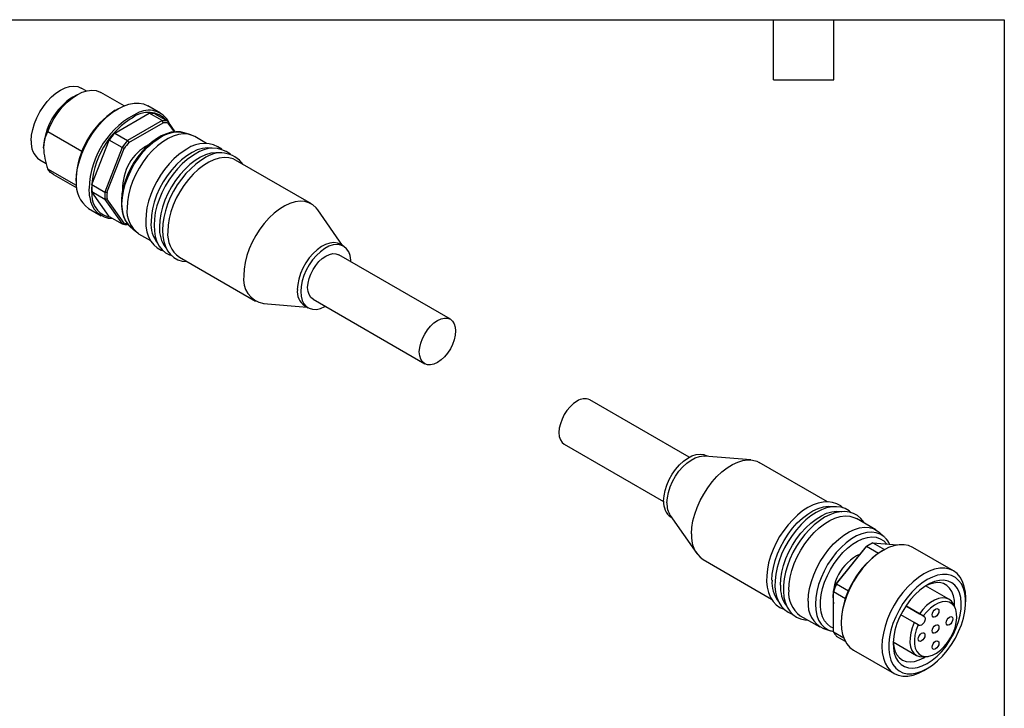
# Model space of a CAD drawing. Header units: millimetres. Extents: x 6 to 273, y 6 to 210.
# Tile 3 of 3: x 148 to 273, y 122 to 210. Entities that reach past the tile are written whole.
import ezdxf

# ---------------------------------------------------------------- set-up
doc = ezdxf.new("R2010")
doc.units = ezdxf.units.MM
doc.linetypes.add('SLD-Solid', pattern=[0])
doc.layers.add('TEXT', color=140, linetype='SLD-Solid', lineweight=25)

msp = doc.modelspace()

# ---------------------------------------------------------------- linework, layer by layer
for p, q in [((156.8, 200.54), (156.17, 200.9)), ((155.63, 200.05), (155.1, 199.75)), ((161.58, 198.65), (158.63, 200.35)), ((160.83, 198.28), (160.47, 198.07)), ((166.2, 197.71), (164.58, 198.65)), ((160.4, 195.18), (164.78, 197.7)), ((162.59, 197.09), (162.37, 196.96)), ((166.41, 196.77), (164.78, 197.7)), ((165.48, 197.64), (167.11, 196.7)), ((166.41, 196.77), (162.03, 194.24)), ((162.2, 194.01), (166.52, 196.5)), ((168.06, 195.35), (167.11, 196.7)), ((167.14, 196.45), (167.92, 195.33)), ((151.92, 195.38), (156.24, 192.88)), ((160.4, 195.18), (162.03, 194.24)), ((170.06, 194.96), (169.21, 195.23)), ((172.04, 193.88), (170.53, 194.75)), ((157.52, 188.67), (159.71, 194.31)), ((161.33, 193.37), (159.14, 187.73)), ((161.33, 193.37), (159.71, 194.31)), ((159.42, 187.68), (161.58, 193.24)), ((150.92, 191.81), (151.7, 191.36)), ((185.31, 186.22), (175.69, 191.77)), ((155.55, 188.54), (151.92, 190.64)), ((152.63, 189.96), (155.58, 188.26)), ((155.52, 189.5), (155.52, 189.09)), ((157.52, 188.67), (159.14, 187.73)), ((159.71, 184.62), (157.52, 187.74)), ((159.14, 186.8), (157.52, 187.74)), ((159.14, 186.8), (161.33, 183.68)), ((161.58, 183.78), (159.42, 186.85)), ((157.08, 185.66), (158.7, 184.72)), ((159.71, 184.62), (161.33, 183.68)), ((189.26, 180.94), (186.11, 185.46)), ((162.35, 183.36), (163.01, 182.76)), ((163.43, 182.45), (164.93, 181.59)), ((189.38, 180.86), (188.96, 181.11)), ((202.9, 171.62), (188.76, 179.78)), ((168.59, 179.47), (178.21, 173.92)), ((179.26, 173.6), (184.76, 173.14)), ((184.46, 173.32), (184.88, 173.07)), ((185.51, 174.15), (199.65, 165.99)), ((233.16, 154.15), (220.58, 161.41)), ((217.33, 155.78), (229.91, 148.52)), ((240.96, 153.8), (235.1, 154.29)), ((235.47, 154.26), (235.34, 154.33)), ((250.66, 148.49), (242.02, 153.48)), ((230.75, 146.77), (234.11, 141.94)), ((230.84, 146.54), (230.97, 146.47)), ((256.79, 144.95), (254.32, 146.38)), ((257.87, 144.04), (257.21, 144.65)), ((257.95, 143.97), (257.87, 144.04)), ((255.5, 142.78), (251.77, 138.14)), ((251.81, 138.12), (255.6, 142.84)), ((257.1, 141.97), (255.6, 142.84)), ((256, 143.09), (255.86, 143.01)), ((256.4, 143.3), (257.88, 142.45)), ((256.4, 143.3), (259.48, 143.03)), ((266.61, 139.74), (261.45, 142.72)), ((234.92, 141.18), (243.57, 136.19)), ((251.41, 137.08), (251.41, 137.21)), ((251.81, 138.12), (253.33, 137.24)), ((266.04, 136.15), (263.08, 137.86)), ((252.93, 136.21), (251.41, 137.08)), ((251.41, 132.03), (251.41, 137.08)), ((268.16, 135.82), (268.16, 136.31)), ((260.58, 135.32), (262.29, 134.33)), ((262.9, 133.98), (260.58, 135.32)), ((266.86, 134.96), (266.7, 135.35)), ((247.22, 134.08), (249.7, 132.65)), ((261.64, 133.2), (259.93, 134.19)), ((262.29, 134.33), (262.79, 134.04)), ((262.79, 134.04), (262.9, 133.98)), ((250.17, 132.44), (251.02, 132.17)), ((250.98, 132.19), (251.41, 132.08)), ((262.14, 132.91), (261.64, 133.2)), ((262.25, 132.85), (262.14, 132.91)), ((251.41, 132.03), (252.71, 131.27)), ((252.92, 130.81), (251.81, 131.46)), ((253.95, 129.73), (259.11, 126.75)), ((258.98, 130.76), (261.94, 129.05)), ((262.86, 128.76), (263.07, 128.89)), ((262.96, 128.87), (263.39, 128.93)), ((262.86, 127.13), (263.29, 127.37))]:
    msp.add_line(p, q)
at = {"flags": 128}
for points in [[(149.83, 194.21), (149.88, 194.91), (150.01, 195.64), (150.24, 196.39), (150.54, 197.14), (150.92, 197.87), (151.36, 198.57), (151.86, 199.2), (152.4, 199.77), (152.96, 200.26), (153.54, 200.64), (154.12, 200.93), (154.69, 201.1), (155.23, 201.15), (155.72, 201.09), (156.17, 200.9)], [(151.92, 195.38), (152.27, 196.21), (152.7, 197.01), (153.2, 197.77), (153.76, 198.47), (154.36, 199.09), (154.99, 199.62), (155.63, 200.05), (156.27, 200.37), (156.9, 200.56), (157.5, 200.63), (158.06, 200.57), (158.55, 200.39), (158.63, 200.35)], [(155.52, 189.09), (155.57, 189.92), (155.7, 190.78), (155.93, 191.67), (156.23, 192.56), (156.62, 193.45), (157.08, 194.32), (157.6, 195.15), (158.17, 195.93), (158.8, 196.64), (159.45, 197.28), (160.13, 197.82), (160.83, 198.28), (161.52, 198.62), (162.2, 198.86), (162.86, 198.98), (163.48, 198.99), (164.05, 198.88), (164.58, 198.65)], [(166.52, 196.5), (166.46, 196.65), (166.41, 196.77)], [(167.11, 196.7), (167.13, 196.56), (167.14, 196.45)], [(151.39, 193.32), (151.55, 194.51), (151.92, 195.38)], [(169.17, 195.23), (168.74, 195.34), (168.17, 195.36), (167.56, 195.29), (166.94, 195.11), (166.3, 194.83), (166.02, 194.68), (165.68, 194.47), (165.05, 194.01), (164.44, 193.47), (163.87, 192.85), (163.33, 192.18), (162.83, 191.45), (162.4, 190.69), (162.02, 189.9), (161.71, 189.1), (161.48, 188.29), (161.32, 187.49), (161.24, 186.72), (161.25, 185.97), (161.34, 185.28), (161.52, 184.64), (161.78, 184.07), (162.13, 183.59), (162.38, 183.35)], [(162.35, 183.36), (162.04, 183.7), (161.73, 184.21), (161.51, 184.81), (161.37, 185.48), (161.32, 186.23), (161.37, 187.02), (161.51, 187.85), (161.73, 188.71), (162.04, 189.57), (162.42, 190.42), (162.88, 191.24), (163.39, 192.03), (163.96, 192.76), (164.57, 193.42), (165.22, 193.99), (165.88, 194.48), (166.54, 194.87), (167.2, 195.14), (167.85, 195.3), (168.46, 195.35), (169.03, 195.28), (169.21, 195.23)], [(170.53, 194.75), (170.22, 194.9), (169.68, 195.05), (169.09, 195.08), (168.47, 195), (167.81, 194.8), (167.15, 194.49), (166.48, 194.08), (165.81, 193.57), (165.17, 192.97), (164.57, 192.29), (164, 191.55), (163.49, 190.75), (163.04, 189.92), (162.66, 189.06), (162.36, 188.2), (162.14, 187.34), (162, 186.5), (161.96, 185.7)], [(161.58, 193.24), (161.44, 193.31), (161.33, 193.37)], [(162.03, 194.24), (162.13, 194.11), (162.2, 194.01)], [(172.69, 193.3), (172.13, 193.33), (171.51, 193.24), (170.85, 193.05), (170.19, 192.74), (169.52, 192.32), (168.85, 191.81), (168.21, 191.21), (167.61, 190.54), (167.04, 189.79), (166.53, 189), (166.08, 188.16), (165.7, 187.31), (165.4, 186.44), (165.18, 185.58), (165.04, 184.75), (165, 183.95)], [(169.54, 193.15), (169.19, 192.94), (168.53, 192.46), (167.9, 191.91), (167.29, 191.28), (166.72, 190.59), (166.2, 189.85), (165.73, 189.06), (165.31, 188.25), (164.97, 187.41), (164.69, 186.57), (164.48, 185.74), (164.36, 184.92), (164.32, 184.13), (164.35, 183.39), (164.48, 182.69), (164.69, 182.06), (164.98, 181.5), (165.34, 181.03), (165.77, 180.65), (166.26, 180.38), (166.56, 180.28)], [(170.6, 192.54), (170.25, 192.33), (169.59, 191.85), (168.96, 191.3), (168.35, 190.67), (167.78, 189.98), (167.26, 189.23), (166.79, 188.45), (166.37, 187.63), (166.03, 186.8), (165.75, 185.96), (165.54, 185.13), (165.42, 184.31), (165.38, 183.52), (165.42, 182.77), (165.54, 182.08), (165.75, 181.44), (166.04, 180.88), (166.4, 180.41), (166.83, 180.04), (167.32, 179.76), (167.62, 179.67)], [(173.75, 192.68), (173.19, 192.71), (172.57, 192.63), (171.91, 192.43), (171.25, 192.13), (170.58, 191.71), (169.92, 191.2), (169.27, 190.6), (168.67, 189.93), (168.1, 189.18), (167.59, 188.39), (167.14, 187.55), (166.76, 186.69), (166.46, 185.83), (166.24, 184.97), (166.1, 184.13), (166.06, 183.34)], [(175.69, 191.77), (175.38, 191.92), (174.84, 192.07), (174.25, 192.1), (173.63, 192.02), (172.97, 191.82), (172.31, 191.51), (171.64, 191.1), (170.98, 190.59), (170.34, 189.99), (169.73, 189.31), (169.16, 188.57), (168.65, 187.77), (168.2, 186.94), (167.82, 186.08), (167.52, 185.22), (167.3, 184.36), (167.16, 183.52), (167.12, 182.72)], [(171.66, 191.93), (171.31, 191.71), (170.65, 191.24), (170.02, 190.68), (169.41, 190.06), (168.85, 189.36), (168.32, 188.62), (167.85, 187.84), (167.43, 187.02), (167.09, 186.19), (166.81, 185.35), (166.61, 184.51), (166.48, 183.7), (166.44, 182.91), (166.48, 182.16), (166.6, 181.46), (166.81, 180.83), (167.1, 180.27), (167.46, 179.8), (167.89, 179.43), (168.38, 179.15), (168.92, 178.98), (169.49, 178.91), (169.57, 178.91)], [(152.63, 189.96), (152.27, 190.22), (151.92, 190.64)], [(157.24, 187.07), (157.19, 187.38), (157.15, 188.15)], [(159.14, 187.73), (159.3, 187.7), (159.42, 187.68)], [(159.42, 186.85), (159.27, 186.82), (159.14, 186.8)], [(186.11, 185.46), (185.9, 185.74), (185.48, 186.11), (185, 186.37), (184.46, 186.52), (183.87, 186.55), (183.24, 186.47), (182.59, 186.27), (181.92, 185.96), (181.25, 185.55), (180.59, 185.04), (179.95, 184.44), (179.34, 183.76), (178.78, 183.02), (178.27, 182.22), (177.82, 181.39), (177.44, 180.53), (177.13, 179.67), (176.91, 178.81), (176.78, 177.97), (176.74, 177.17)], [(161.33, 183.68), (161.47, 183.74), (161.58, 183.78)], [(188.96, 181.11), (188.6, 181.26), (188.14, 181.32), (187.64, 181.26), (187.11, 181.09), (186.57, 180.81), (186.04, 180.42), (185.52, 179.94), (185.04, 179.38), (184.6, 178.76), (184.23, 178.09), (183.93, 177.4), (183.71, 176.7), (183.57, 176.02), (183.52, 175.38)], [(190.31, 178.88), (190.3, 179.11), (190.21, 179.67), (190.03, 180.16), (189.77, 180.55), (189.43, 180.84), (189.02, 181.01), (188.56, 181.08), (188.06, 181.02), (187.53, 180.85), (187, 180.56), (186.46, 180.17), (185.94, 179.69), (185.46, 179.13), (185.03, 178.51), (184.65, 177.85), (184.35, 177.16), (184.13, 176.46), (183.99, 175.78), (183.95, 175.13)], [(185.51, 174.15), (185.51, 174.15), (185.22, 174.39), (185.01, 174.73), (184.88, 175.15), (184.83, 175.64), (184.88, 176.18), (185.01, 176.76), (185.22, 177.34), (185.51, 177.91), (185.85, 178.44), (186.25, 178.91), (186.68, 179.31), (187.13, 179.62), (187.58, 179.83), (188.01, 179.93), (188.41, 179.91), (188.76, 179.78)], [(183.95, 175.13), (183.99, 174.54), (184.13, 174.01), (184.35, 173.57), (184.65, 173.23), (185.03, 173), (185.46, 172.88), (185.94, 172.87), (186.46, 172.99), (187, 173.22), (187.06, 173.25)], [(201.27, 166.15), (200.82, 165.94), (200.39, 165.84), (200, 165.86), (199.65, 165.99), (199.36, 166.23), (199.15, 166.56), (199.02, 166.98), (198.97, 167.48), (199.02, 168.02), (199.15, 168.59), (199.36, 169.17), (199.65, 169.74), (200, 170.27), (200.39, 170.75), (200.82, 171.15), (201.27, 171.46), (201.72, 171.67), (202.15, 171.76), (202.55, 171.75), (202.9, 171.62), (203.18, 171.38), (203.4, 171.04), (203.53, 170.62), (203.57, 170.13), (203.53, 169.59), (203.4, 169.01), (203.18, 168.43), (202.9, 167.87), (202.55, 167.33), (202.15, 166.86), (201.72, 166.46), (201.27, 166.15)], [(218.95, 161.25), (218.5, 160.94), (218.07, 160.54), (217.67, 160.07), (217.33, 159.54), (217.04, 158.97), (216.83, 158.39), (216.7, 157.82), (216.65, 157.27), (216.7, 156.78), (216.83, 156.36), (217.04, 156.02), (217.33, 155.78), (217.33, 155.78)], [(229.91, 148.6), (229.96, 149.24), (230.09, 149.93), (230.31, 150.62), (230.62, 151.31), (230.99, 151.98), (231.42, 152.6), (231.91, 153.16), (232.42, 153.64), (232.96, 154.03), (233.5, 154.31), (234.02, 154.49), (234.52, 154.54), (234.98, 154.48), (235.34, 154.33)], [(230.33, 148.35), (230.38, 149), (230.52, 149.68), (230.74, 150.38), (231.04, 151.07), (231.41, 151.73), (231.85, 152.36), (232.33, 152.91), (232.85, 153.39), (233.38, 153.78), (233.92, 154.07), (234.45, 154.24), (234.95, 154.3), (235.1, 154.29)], [(233.45, 144.43), (233.49, 145.23), (233.62, 146.07), (233.84, 146.93), (234.15, 147.79), (234.53, 148.65), (234.98, 149.48), (235.49, 150.28), (236.05, 151.02), (236.66, 151.7), (237.3, 152.3), (237.96, 152.81), (238.63, 153.22), (239.3, 153.53), (239.95, 153.73), (240.58, 153.81), (241.17, 153.78), (241.71, 153.63), (242.02, 153.48)], [(252.61, 147.74), (252.33, 147.98), (251.84, 148.25), (251.31, 148.42), (250.73, 148.5), (250.13, 148.47), (249.49, 148.33), (248.84, 148.1), (248.17, 147.76), (247.51, 147.34), (246.87, 146.82), (246.25, 146.23), (245.66, 145.58), (245.11, 144.86), (244.6, 144.1), (244.16, 143.3), (243.77, 142.47), (243.46, 141.63), (243.21, 140.79), (243.05, 139.97), (242.96, 139.16), (242.95, 138.39), (243.03, 137.67), (243.19, 137), (243.44, 136.4), (243.77, 135.88), (244.16, 135.45), (244.62, 135.12), (245.13, 134.89), (245.18, 134.88)], [(243.63, 138.56), (243.67, 139.35), (243.81, 140.19), (244.03, 141.05), (244.33, 141.91), (244.71, 142.77), (245.16, 143.61), (245.67, 144.4), (246.24, 145.15), (246.84, 145.82), (247.48, 146.42), (248.15, 146.93), (248.82, 147.35), (249.48, 147.65), (250.14, 147.85), (250.76, 147.93), (251.35, 147.9), (251.41, 147.89)], [(253.67, 147.12), (253.39, 147.36), (252.9, 147.64), (252.37, 147.81), (251.79, 147.88), (251.19, 147.85), (250.55, 147.72), (249.9, 147.49), (249.23, 147.15), (248.57, 146.73), (247.93, 146.21), (247.31, 145.62), (246.72, 144.96), (246.17, 144.25), (245.67, 143.48), (245.22, 142.68), (244.84, 141.86), (244.52, 141.02), (244.27, 140.18), (244.11, 139.35), (244.02, 138.55), (244.01, 137.78), (244.09, 137.05), (244.25, 136.38), (244.5, 135.78), (244.83, 135.26), (245.22, 134.84), (245.68, 134.51), (246.19, 134.28), (246.24, 134.27)], [(244.69, 137.94), (244.73, 138.74), (244.87, 139.58), (245.09, 140.44), (245.39, 141.3), (245.77, 142.16), (246.22, 142.99), (246.73, 143.79), (247.3, 144.53), (247.91, 145.21), (248.55, 145.81), (249.21, 146.32), (249.88, 146.73), (250.54, 147.04), (251.2, 147.24), (251.82, 147.32), (252.41, 147.29), (252.47, 147.28)], [(255.29, 145.82), (255.25, 145.91), (254.88, 146.38), (254.45, 146.75), (253.96, 147.03), (253.43, 147.2), (252.85, 147.27), (252.25, 147.24), (251.61, 147.11), (250.96, 146.87), (250.29, 146.54), (249.63, 146.11), (248.99, 145.6), (248.37, 145.01), (247.78, 144.35), (247.23, 143.64), (246.73, 142.87), (246.28, 142.07), (245.9, 141.25), (245.58, 140.41), (245.34, 139.57), (245.17, 138.74), (245.08, 137.94), (245.07, 137.17), (245.15, 136.44), (245.32, 135.77), (245.56, 135.17), (245.89, 134.65), (246.28, 134.22), (246.74, 133.89), (247.25, 133.67), (247.81, 133.54), (248.19, 133.52)], [(245.75, 137.33), (245.79, 138.13), (245.93, 138.97), (246.15, 139.82), (246.45, 140.69), (246.83, 141.55), (247.28, 142.38), (247.79, 143.18), (248.36, 143.92), (248.97, 144.6), (249.61, 145.2), (250.27, 145.71), (250.94, 146.12), (251.61, 146.43), (252.26, 146.63), (252.88, 146.71), (253.47, 146.68), (254.01, 146.53), (254.32, 146.38)], [(248.22, 135.9), (248.27, 136.7), (248.4, 137.54), (248.62, 138.4), (248.93, 139.26), (249.3, 140.12), (249.75, 140.95), (250.27, 141.75), (250.83, 142.49), (251.44, 143.17), (252.08, 143.77), (252.74, 144.28), (253.41, 144.69), (254.08, 145), (254.73, 145.2), (255.36, 145.28), (255.95, 145.25), (256.49, 145.1), (256.97, 144.84), (257.21, 144.65)], [(257.87, 144.04), (257.8, 144.1), (257.35, 144.4), (256.83, 144.59), (256.26, 144.66), (255.65, 144.62), (255.01, 144.45), (254.35, 144.18), (253.68, 143.79), (253.02, 143.31), (252.38, 142.73), (251.77, 142.07), (251.2, 141.34), (250.68, 140.55), (250.22, 139.73), (249.84, 138.88), (249.53, 138.02), (249.31, 137.16), (249.17, 136.33), (249.13, 135.54), (249.17, 134.8), (249.31, 134.12), (249.53, 133.52), (249.84, 133.02), (250.22, 132.61), (250.68, 132.31), (250.98, 132.18)], [(251.41, 132.49), (251.04, 132.67), (250.64, 132.99), (250.3, 133.42), (250.04, 133.94), (249.87, 134.54), (249.78, 135.21), (249.78, 135.94), (249.87, 136.72), (250.04, 137.52), (250.3, 138.34), (250.64, 139.15), (251.04, 139.94), (251.51, 140.7), (252.04, 141.42), (252.61, 142.06), (253.21, 142.64), (253.83, 143.12), (254.46, 143.52), (255.09, 143.8), (255.71, 143.98), (256.29, 144.05), (256.84, 144), (257.34, 143.83), (257.78, 143.56), (258.15, 143.19), (258.19, 143.14)], [(261.45, 142.72), (260.93, 142.95), (260.35, 143.06), (259.73, 143.06), (259.07, 142.94), (258.39, 142.7), (257.7, 142.35), (257.01, 141.9), (256.33, 141.35), (255.67, 140.72), (255.05, 140), (254.47, 139.22), (253.95, 138.39), (253.49, 137.53), (253.11, 136.64), (252.8, 135.74), (252.58, 134.86), (252.44, 133.99), (252.4, 133.17), (252.44, 132.39), (252.58, 131.69), (252.8, 131.06), (253.11, 130.52), (253.49, 130.07), (253.95, 129.73), (253.95, 129.73)], [(255.6, 142.84), (255.55, 142.81), (255.5, 142.78)], [(268.16, 136.31), (268.12, 137.08), (267.98, 137.79), (267.76, 138.42), (267.45, 138.96), (267.07, 139.41), (266.61, 139.74), (266.09, 139.97), (265.51, 140.08), (264.89, 140.08), (264.23, 139.96), (263.55, 139.72), (262.86, 139.37), (262.17, 138.92), (261.49, 138.37), (260.83, 137.74), (260.21, 137.02), (259.63, 136.24), (259.11, 135.41), (258.65, 134.55), (258.27, 133.66), (257.96, 132.76), (257.74, 131.88), (257.6, 131.01), (257.56, 130.19), (257.6, 129.41), (257.74, 128.71), (257.96, 128.08), (258.27, 127.54), (258.65, 127.09), (259.11, 126.75), (259.63, 126.53), (260.21, 126.41), (260.83, 126.42), (261.49, 126.54), (262.17, 126.78), (262.86, 127.13), (262.86, 127.13)], [(263.29, 127.37), (263.95, 127.81), (264.6, 128.34), (265.23, 128.96), (265.82, 129.65), (266.37, 130.41), (266.85, 131.22), (267.27, 132.06), (267.62, 132.91), (267.88, 133.77), (268.06, 134.62), (268.15, 135.43), (268.15, 136.2), (268.06, 136.91), (267.88, 137.54), (267.62, 138.1), (267.27, 138.55), (266.85, 138.91), (266.37, 139.15), (265.82, 139.28), (265.23, 139.29), (264.6, 139.19), (263.95, 138.97), (263.29, 138.64), (262.62, 138.2), (261.97, 137.67), (261.34, 137.05), (260.75, 136.35), (260.21, 135.6), (259.72, 134.79), (259.3, 133.95), (258.95, 133.1), (258.69, 132.24), (258.51, 131.39), (258.42, 130.58), (258.42, 129.81), (258.51, 129.1), (258.69, 128.46), (258.95, 127.91), (259.3, 127.45), (259.72, 127.1), (260.21, 126.86), (260.75, 126.73), (261.34, 126.71), (261.97, 126.82), (262.62, 127.04), (263.29, 127.37)], [(263.29, 128.02), (263.91, 128.44), (264.53, 128.95), (265.12, 129.55), (265.67, 130.22), (266.16, 130.96), (266.6, 131.73), (266.97, 132.53), (267.26, 133.35), (267.46, 134.15), (267.57, 134.93), (267.6, 135.67), (267.53, 136.36), (267.37, 136.97), (267.12, 137.5), (266.79, 137.93), (266.39, 138.25), (265.92, 138.47), (265.4, 138.57), (264.83, 138.55), (264.22, 138.41), (263.6, 138.15), (262.97, 137.79), (262.35, 137.32), (261.75, 136.77), (261.17, 136.13), (260.65, 135.42), (260.18, 134.67), (259.78, 133.88), (259.45, 133.07), (259.2, 132.26), (259.04, 131.46), (258.98, 130.7), (259, 129.98), (259.11, 129.34), (259.32, 128.76), (259.6, 128.28), (259.97, 127.9), (260.41, 127.63), (260.91, 127.48), (261.46, 127.44), (262.04, 127.52), (262.66, 127.71), (263.29, 128.02)], [(251.77, 138.14), (251.79, 138.13), (251.81, 138.12)], [(266.75, 135.25), (266.75, 135.32), (266.73, 135.99), (266.61, 136.6), (266.41, 137.13), (266.13, 137.57), (265.77, 137.91), (265.34, 138.14), (264.85, 138.26), (264.32, 138.25), (263.75, 138.13), (263.16, 137.9), (263.08, 137.86)], [(266.7, 135.35), (266.61, 135.54), (266.36, 135.9), (266.03, 136.16), (265.63, 136.3), (265.19, 136.34), (264.71, 136.25), (264.21, 136.06), (263.7, 135.76), (263.2, 135.36), (262.73, 134.88), (262.29, 134.33)], [(262.14, 132.91), (261.9, 132.27), (261.73, 131.63), (261.66, 131.02), (261.67, 130.45), (261.78, 129.95), (261.98, 129.53), (262.26, 129.22), (262.61, 129.01), (263.02, 128.92), (263.48, 128.94), (263.96, 129.09), (264.46, 129.35), (264.96, 129.71), (265.43, 130.17), (265.87, 130.7), (266.25, 131.29), (266.57, 131.92), (266.81, 132.56), (266.97, 133.2), (267.04, 133.81), (267.01, 134.37), (266.9, 134.87), (266.69, 135.28), (266.41, 135.59), (266.05, 135.79), (265.64, 135.87), (265.18, 135.83), (264.69, 135.68), (264.19, 135.41), (263.7, 135.04), (263.23, 134.58), (262.79, 134.04)], [(264.35, 133.94), (264.18, 133.89), (264.05, 133.91), (263.95, 134.02), (263.92, 134.19), (263.95, 134.39), (264.05, 134.61), (264.18, 134.79), (264.35, 134.92), (264.51, 134.98), (264.65, 134.95), (264.74, 134.85), (264.77, 134.68), (264.74, 134.47), (264.65, 134.26), (264.51, 134.07), (264.35, 133.94)], [(262.9, 133.98), (263, 133.87), (263.03, 133.68), (263, 133.46), (262.9, 133.23), (262.75, 133.03), (262.57, 132.89), (262.4, 132.82), (262.25, 132.85)], [(266.11, 132.92), (265.95, 132.87), (265.81, 132.89), (265.72, 133), (265.69, 133.17), (265.72, 133.37), (265.81, 133.59), (265.95, 133.77), (266.11, 133.9), (266.28, 133.96), (266.41, 133.93), (266.51, 133.83), (266.54, 133.66), (266.51, 133.45), (266.41, 133.24), (266.28, 133.05), (266.11, 132.92)], [(261.64, 133.2), (261.38, 132.55), (261.2, 131.9), (261.11, 131.26), (261.1, 130.67), (261.18, 130.14), (261.35, 129.69), (261.6, 129.32), (261.93, 129.05), (262.31, 128.9), (262.75, 128.85), (262.96, 128.87)], [(264.35, 131.9), (264.18, 131.85), (264.05, 131.87), (263.95, 131.98), (263.92, 132.15), (263.95, 132.35), (264.05, 132.57), (264.18, 132.75), (264.35, 132.88), (264.51, 132.94), (264.65, 132.91), (264.74, 132.81), (264.77, 132.64), (264.74, 132.43), (264.65, 132.22), (264.51, 132.03), (264.35, 131.9)], [(262.58, 130.88), (262.42, 130.82), (262.28, 130.85), (262.19, 130.96), (262.15, 131.13), (262.19, 131.33), (262.28, 131.54), (262.42, 131.73), (262.58, 131.86), (262.74, 131.92), (262.88, 131.89), (262.97, 131.79), (263, 131.62), (262.97, 131.41), (262.88, 131.2), (262.74, 131.01), (262.58, 130.88)], [(258.98, 130.76), (259.04, 130.19), (259.2, 129.62), (259.45, 129.13), (259.77, 128.74), (260.16, 128.46), (260.62, 128.28), (261.14, 128.23), (261.69, 128.29), (262.27, 128.47), (262.86, 128.76)], [(264.35, 129.86), (264.18, 129.8), (264.05, 129.83), (263.95, 129.94), (263.92, 130.11), (263.95, 130.31), (264.05, 130.52), (264.18, 130.71), (264.35, 130.84), (264.51, 130.9), (264.65, 130.87), (264.74, 130.76), (264.77, 130.6), (264.74, 130.39), (264.65, 130.18), (264.51, 129.99), (264.35, 129.86)]]:
    msp.add_lwpolyline(points, dxfattribs=at)
for centre, radius, start, end in [((159.39, 192.98), 8.01, 122.3926, 177.6128), ((166.26, 189.02), 10.75, 122.5885, 177.4168), ((168.09, 187.89), 10.94, 114.7374, 178.6103), ((164.63, 194.6), 3.22, 41.996, 129.165), ((164.71, 195.19), 2.9, 22.5399, 114.4834), ((164.87, 194.8), 2.9, 77.9831, 91.7978), ((168.27, 187.91), 10.8, 123.1115, 183.2583), ((166.5, 193.86), 2.9, 77.9831, 91.7978), ((166.58, 193.68), 2.82, 78.5434, 91.2376), ((169.11, 187.46), 11.63, 138.4687, 143.9421), ((152.39, 193.92), 2.58, 173.5491, 235.1388), ((160.17, 193.66), 8.79, 182.2662, 200.1368), ((170.74, 186.53), 11.63, 138.4687, 143.9421), ((167.57, 188.26), 6.17, 117.8109, 182.2749), ((170.7, 186.55), 11.31, 138.6912, 143.7196), ((171.75, 190.21), 3.68, 52.6815, 126.8671), ((172.81, 189.59), 3.68, 52.6815, 126.8671), ((173.82, 189.22), 3.46, 35.1225, 128.6128), ((159.3, 188.73), 3.79, 174.5293, 234.1585), ((164.29, 188.2), 6.78, 176.0789, 183.9211), ((160.15, 187.29), 2.92, 184.2786, 269.9648), ((160.39, 187.36), 2.91, 181.1513, 261.0635), ((165.91, 187.26), 6.78, 176.0789, 183.9211), ((166.01, 187.26), 6.6, 176.3976, 183.6024), ((165.52, 185.36), 3.58, 174.4209, 234.2669), ((161.94, 186.52), 2.9, 257.9831, 271.7978), ((162.13, 186.47), 2.75, 258.447, 267.5076), ((169.03, 183.69), 4.04, 176.3925, 217.0994), ((170.09, 183.08), 4.04, 176.3925, 217.0994), ((170.68, 182.38), 3.58, 174.4209, 234.2669), ((179.81, 176.66), 3.11, 170.5803, 259.9767), ((185.72, 175.13), 2.21, 173.6295, 235.0583), ((219.9, 159.92), 1.63, 65.6929, 125.6176), ((232.17, 148.38), 2.27, 174.4799, 234.2079), ((232.99, 148.21), 2.66, 176.9258, 212.8144), ((237.01, 144.09), 3.58, 174.4209, 234.2669), ((256.55, 142.33), 2.14, 21.2797, 49.2132), ((263.6, 132.82), 11.21, 121.9682, 178.0371), ((259.34, 136.98), 6.96, 120.0361, 123.5039), ((259.39, 137.21), 6.78, 116.0755, 123.9191), ((257.38, 136.44), 6.03, 115.4919, 188.0327), ((247.8, 138.34), 4.17, 177.0004, 215.2733), ((248.86, 137.72), 4.17, 177.0004, 215.2733), ((249.31, 136.98), 3.58, 174.4209, 234.2669), ((262.12, 133.59), 11.31, 156.2802, 161.3084), ((262.44, 133.4), 11.63, 156.0578, 161.5309), ((251.6, 135.52), 3.4, 173.5823, 245.0291), ((253.97, 133.4), 2.9, 208.1943, 222.007)]:
    msp.add_arc(centre, radius, start, end)
at = {"layer": 'TEXT'}
for p, q in [((6.35, 209.55), (273.05, 209.55)), ((243.84, 201.93), (243.84, 209.55)), ((251.46, 201.93), (251.46, 209.55)), ((273.05, 209.55), (273.05, 6.35)), ((243.84, 201.93), (251.46, 201.93))]:
    msp.add_line(p, q, dxfattribs=at)

doc.saveas('drawing.dxf')
